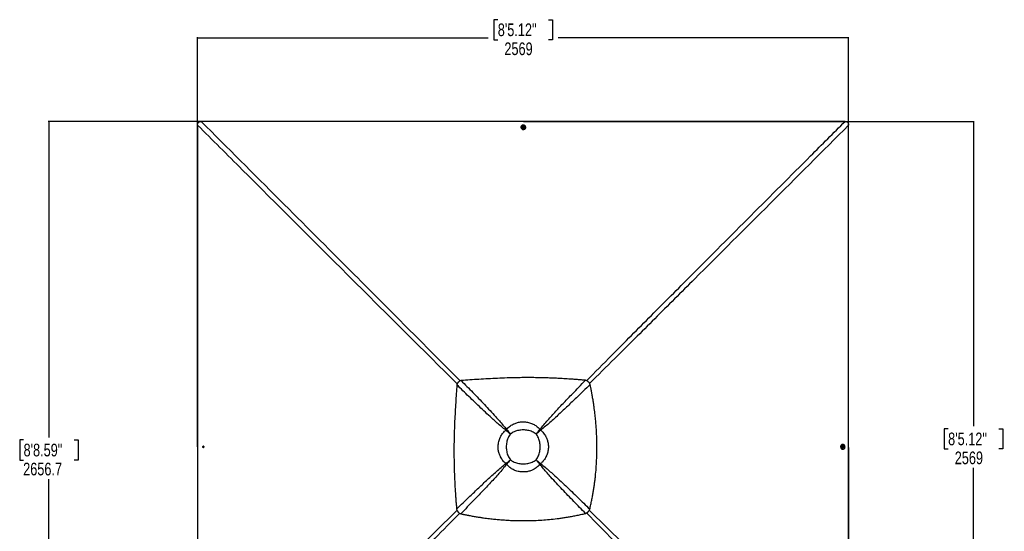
# Model space of a CAD drawing. Header units: millimetres. Extents: x 1508 to 17407, y 390 to 16320.
# Tile 66 of 66: x 2338 to 10107, y 12284 to 16320. Entities that reach past the tile are written whole.
import ezdxf

# ---------------------------------------------------------------- set-up
doc = ezdxf.new("R2010")
doc.units = ezdxf.units.MM
doc.header["$LTSCALE"] = 2
doc.layers.add('COMPONENT_GEOMETRY', color=7, linetype='Continuous')
doc.styles.add('SLDTEXTSTYLE0', font='TXT', dxfattribs={"width": 0.75})
doc.dimstyles.new('SLDDIMSTYLE0', dxfattribs={"dimtxt": 100, "dimasz": 6.604, "dimexe": 0, "dimexo": 0.0625, "dimgap": 25, "dimtad": 0, "dimtih": 1, "dimtoh": 1, "dimdec": 1, "dimrnd": 1e-09, "dimzin": 12, "dimdsep": 46, "dimtxsty": 'SLDTEXTSTYLE0', "dimsah": 1, "dimcen": 0.09, "dimadec": 0, "dimazin": 3, "dimtfac": 1, "dimtdec": 1, "dimtofl": 0, "dimtmove": 0, "dimatfit": 3, "dimfxl": 1, "dimfrac": 2, "dimtolj": 1, "dimtzin": 12, "dimarcsym": 0})
doc.dimstyles.new('SLDDIMSTYLE1', dxfattribs={"dimtxt": 100, "dimasz": 6.604, "dimexe": 0, "dimexo": 0.0625, "dimgap": 25, "dimtad": 0, "dimtih": 1, "dimtoh": 1, "dimdec": 0, "dimrnd": 1e-09, "dimzin": 12, "dimdsep": 46, "dimtxsty": 'SLDTEXTSTYLE0', "dimsah": 1, "dimcen": 0.09, "dimadec": 0, "dimazin": 3, "dimtfac": 1, "dimtdec": 0, "dimtofl": 0, "dimtmove": 0, "dimatfit": 3, "dimfxl": 1, "dimfrac": 2, "dimtolj": 1, "dimtzin": 12, "dimarcsym": 0})

# ---------------------------------------------------------------- blocks, each defined once
blk = doc.blocks.new('_D')
at = {"layer": 'COMPONENT_GEOMETRY', "color": 7}
for p, q in [((6308, 15517.2), (2562.5, 15517.2)), ((2568.9, 15517.2), (2568.9, 13024.9)), ((2368.8, 13004.6), (2338.4, 13004.6)), ((2338.4, 13004.6), (2338.4, 12845.8)), ((2769, 13004.6), (2799.4, 13004.6)), ((2799.4, 13004.6), (2799.4, 12845.8)), ((2338.4, 12845.8), (2368.8, 12845.8)), ((2799.4, 12845.8), (2769, 12845.8)), ((2568.9, 10203.9), (2568.9, 12696.2)), ((3176.2, 10203.9), (2562.5, 10203.9))]:
    blk.add_line(p, q, dxfattribs=at)
for points in [[(2568.9, 15517.2), (2567.9, 15510.6), (2569.9, 15510.6)], [(2568.9, 10203.9), (2569.9, 10210.5), (2567.9, 10210.5)]]:
    blk.add_solid(points, dxfattribs=at)
at = {"layer": 'COMPONENT_GEOMETRY', "color": 7, "char_height": 100, "attachment_point": 1, "style": 'SLDTEXTSTYLE0'}
for s, insert in [('8\'8.59"', (2368.8, 12974.8)), ('2656.7', (2365.7, 12825.1))]:
    blk.add_mtext(s, dxfattribs=dict(at, insert=insert))
blk = doc.blocks.new('_D_1')
at = {"layer": 'COMPONENT_GEOMETRY', "color": 7}
for p, q in [((8879.1, 12946.1), (8879.1, 8407.7)), ((3365.8, 10201.4), (3365.8, 8407.7)), ((5922.4, 8558.1), (5891.9, 8558.1)), ((5891.9, 8558.1), (5891.9, 8399.3)), ((6322.5, 8558.1), (6353, 8558.1)), ((6353, 8558.1), (6353, 8399.3)), ((3365.8, 8414), (5845.6, 8414)), ((5891.9, 8399.3), (5922.4, 8399.3)), ((6353, 8399.3), (6322.5, 8399.3)), ((8879.1, 8414), (6399.2, 8414))]:
    blk.add_line(p, q, dxfattribs=at)
for points in [[(3365.8, 8414), (3372.4, 8413), (3372.4, 8415)], [(8879.1, 8414), (8872.5, 8415), (8872.5, 8413)]]:
    blk.add_solid(points, dxfattribs=at)
at = {"layer": 'COMPONENT_GEOMETRY', "color": 7, "char_height": 100, "attachment_point": 1, "style": 'SLDTEXTSTYLE0'}
for s, insert in [('9\'0.53"', (5922.4, 8528.2)), ('2757', (5974.7, 8378.6))]:
    blk.add_mtext(s, dxfattribs=dict(at, insert=insert))
blk = doc.blocks.new('_D_2')
at = {"layer": 'COMPONENT_GEOMETRY', "color": 7}
for p, q in [((6313.1, 15517.2), (9870.4, 15517.2)), ((9864, 15517.2), (9864, 13113)), ((9663.9, 13092.7), (9633.5, 13092.7)), ((9633.5, 13092.7), (9633.5, 12933.9)), ((10064.1, 13092.7), (10094.6, 13092.7)), ((10094.6, 13092.7), (10094.6, 12933.9)), ((9633.5, 12933.9), (9663.9, 12933.9)), ((10094.6, 12933.9), (10064.1, 12933.9)), ((9864, 10380.1), (9864, 12784.3)), ((6313.1, 10380.1), (9870.4, 10380.1))]:
    blk.add_line(p, q, dxfattribs=at)
for points in [[(9864, 15517.2), (9863, 15510.6), (9865, 15510.6)], [(9864, 10380.1), (9865, 10386.7), (9863, 10386.7)]]:
    blk.add_solid(points, dxfattribs=at)
at = {"layer": 'COMPONENT_GEOMETRY', "color": 7, "char_height": 100, "attachment_point": 1, "style": 'SLDTEXTSTYLE0'}
for s, insert in [('8\'5.12"', (9663.9, 13062.8)), ('2569', (9716.2, 12913.2))]:
    blk.add_mtext(s, dxfattribs=dict(at, insert=insert))
blk = doc.blocks.new('_D_3')
at = {"layer": 'COMPONENT_GEOMETRY', "color": 7}
for p, q in [((6110.5, 16320.1), (6080, 16320.1)), ((6080, 16320.1), (6080, 16161.4)), ((6510.6, 16320.1), (6541.1, 16320.1)), ((6541.1, 16320.1), (6541.1, 16161.4)), ((3742, 12951.2), (3742, 16182.5)), ((3742, 16176.1), (6033.7, 16176.1)), ((6080, 16161.4), (6110.5, 16161.4)), ((6541.1, 16161.4), (6510.6, 16161.4)), ((8879.1, 16176.1), (6587.3, 16176.1)), ((8879.1, 12951.2), (8879.1, 16182.5))]:
    blk.add_line(p, q, dxfattribs=at)
for points in [[(3742, 16176.1), (3748.6, 16175.1), (3748.6, 16177.1)], [(8879.1, 16176.1), (8872.5, 16177.1), (8872.5, 16175.1)]]:
    blk.add_solid(points, dxfattribs=at)
at = {"layer": 'COMPONENT_GEOMETRY', "color": 7, "char_height": 100, "attachment_point": 1, "style": 'SLDTEXTSTYLE0'}
for s, insert in [('8\'5.12"', (6110.5, 16290.3)), ('2569', (6162.8, 16140.7))]:
    blk.add_mtext(s, dxfattribs=dict(at, insert=insert))

msp = doc.modelspace()

# ---------------------------------------------------------------- linework, layer by layer
at = {"color": 7, "linetype": 'Continuous', "lineweight": 25}
for p, q in [((6293.48, 15472), (6293.49, 15470.33)), ((6302.78, 15472.39), (6302.78, 15472.03)), ((6308.82, 15474.92), (6310.8, 15477.43)), ((6310.3, 15472.17), (6308.82, 15474.92)), ((6309.3, 15474.04), (6309.81, 15474.69)), ((6309.81, 15474.69), (6310.8, 15475.94)), ((6313.76, 15471.92), (6310.3, 15472.17)), ((6310.8, 15477.43), (6314.25, 15477.18)), ((6310.8, 15475.94), (6310.8, 15477.43)), ((6310.8, 15475.94), (6312.53, 15475.81)), ((6312.53, 15475.81), (6314.25, 15475.69)), ((6315.73, 15474.43), (6313.76, 15471.92)), ((6314.25, 15477.18), (6315.73, 15474.43)), ((6314.25, 15475.69), (6314.25, 15477.18)), ((6314.25, 15475.69), (6314.99, 15474.31)), ((6314.99, 15474.31), (6315.25, 15473.83)), ((6321.78, 15472.07), (6321.78, 15472.44)), ((6331.09, 15470.42), (6331.08, 15472.1)), ((5799.64, 13461.47), (5799.53, 13461.36)), ((6174.92, 13081.43), (6173.78, 13082.35)), ((6179.9, 13086.42), (6178.99, 13087.56)), ((6182.88, 13075.06), (6182.88, 13075.06)), ((6186.28, 13078.46), (6186.28, 13078.46)), ((6443.32, 13086.44), (6444.23, 13087.57)), ((6448.31, 13081.45), (6449.44, 13082.36)), ((6210.32, 13051.02), (6210.32, 13051.02)), ((6412.89, 13051.02), (6412.89, 13051.02)), ((3785.27, 12948.93), (3785.51, 12952.38)), ((3786.76, 12948.94), (3785.27, 12948.93)), ((3787.77, 12946.96), (3785.27, 12948.93)), ((3785.51, 12952.38), (3788.26, 12953.86)), ((3787.01, 12952.39), (3785.51, 12952.38)), ((3786.76, 12948.94), (3786.89, 12950.66)), ((3788.01, 12947.95), (3786.76, 12948.94)), ((3786.89, 12950.66), (3787.01, 12952.39)), ((3787.01, 12952.39), (3788.38, 12953.13)), ((3790.51, 12948.44), (3787.77, 12946.96)), ((3788.66, 12947.44), (3788.01, 12947.95)), ((3788.26, 12953.86), (3790.76, 12951.89)), ((3788.38, 12953.13), (3788.87, 12953.39)), ((3790.76, 12951.89), (3790.51, 12948.44)), ((8832.2, 12931.62), (8833.87, 12931.61)), ((8833.97, 12969.21), (8832.29, 12969.22)), ((8833.79, 12948.92), (8834.04, 12952.38)), ((8836.3, 12946.95), (8833.79, 12948.92)), ((8833.9, 12940.91), (8834.26, 12940.91)), ((8834.31, 12959.91), (8833.94, 12959.91)), ((8834.04, 12952.38), (8836.79, 12953.86)), ((8836.18, 12947.7), (8835.69, 12947.43)), ((8835.91, 12953.38), (8836.55, 12952.88)), ((8837.56, 12948.44), (8836.18, 12947.7)), ((8839.05, 12948.44), (8836.3, 12946.95)), ((8836.55, 12952.88), (8837.81, 12951.89)), ((8836.79, 12953.86), (8839.3, 12951.89)), ((8837.68, 12950.17), (8837.56, 12948.44)), ((8837.56, 12948.44), (8839.05, 12948.44)), ((8837.81, 12951.89), (8837.68, 12950.17)), ((8837.81, 12951.89), (8839.3, 12951.89)), ((8839.3, 12951.89), (8839.05, 12948.44)), ((6210.32, 12848.45), (6210.32, 12848.45)), ((6412.89, 12848.45), (6412.89, 12848.45)), ((6436.93, 12821.01), (6436.93, 12821.01)), ((6440.33, 12824.41), (6440.33, 12824.41)), ((6174.93, 12818.04), (6173.79, 12817.13)), ((6179.91, 12813.06), (6179, 12811.92)), ((6443.3, 12813.05), (6444.22, 12811.91)), ((6448.29, 12818.03), (6449.43, 12817.12)), ((6823.34, 12437.77), (6823.23, 12437.66))]:
    msp.add_line(p, q, dxfattribs=at)
at = {"color": 8, "linetype": 'Continuous', "lineweight": 25}
for p, q in [((6182.88, 13075.06), (6175.16, 13081.68)), ((6179.63, 13086.15), (6186.28, 13078.46)), ((6436.94, 13078.47), (6443.59, 13086.16)), ((6448.03, 13081.73), (6440.34, 13075.07)), ((6175.21, 12817.76), (6182.89, 12824.42)), ((6186.29, 12821.02), (6179.63, 12813.34)), ((6443.57, 12813.31), (6436.93, 12821.01)), ((6440.33, 12824.41), (6448.02, 12817.76))]:
    msp.add_line(p, q, dxfattribs=at)
at = {"color": 7, "linetype": 'Continuous', "lineweight": 25, "flags": 128}
for points in [[(3741.88, 15488.58), (3741.92, 14859.22), (3741.95, 14229.86), (3741.96, 13589.26), (3741.97, 12948.67)], [(6310.54, 15517.23), (5669.94, 15517.24), (5029.34, 15517.25), (4399.99, 15517.28), (3770.64, 15517.32)], [(6293.49, 15470.33), (6293.5, 15469.68), (6294.02, 15466.47), (6295.23, 15463.42), (6297.1, 15460.63), (6299.56, 15458.21), (6302.5, 15456.27), (6305.82, 15454.86), (6309.39, 15454.06), (6313.07, 15453.87), (6316.72, 15454.33), (6320.2, 15455.4), (6323.37, 15457.04), (6326.12, 15459.2), (6328.34, 15461.79), (6329.94, 15464.71), (6330.86, 15467.84), (6331.09, 15470.42)], [(6330.55, 15475.95), (6329.34, 15479.01), (6327.47, 15481.8), (6325.01, 15484.21), (6322.07, 15486.16), (6318.75, 15487.56), (6315.18, 15488.37), (6311.5, 15488.55), (6307.85, 15488.1), (6304.37, 15487.03), (6301.2, 15485.38), (6298.45, 15483.22), (6296.23, 15480.64), (6294.63, 15477.72), (6293.71, 15474.58), (6293.5, 15471.35), (6294.01, 15468.14), (6295.23, 15465.09), (6297.1, 15462.3), (6299.56, 15459.88), (6302.5, 15457.94), (6305.82, 15456.53), (6309.39, 15455.73), (6313.07, 15455.55), (6316.72, 15456), (6320.2, 15457.07), (6323.37, 15458.72), (6326.12, 15460.87), (6328.34, 15463.46), (6329.94, 15466.38), (6330.86, 15469.52), (6331.07, 15472.75), (6330.55, 15475.95)], [(6308.63, 15480.11), (6308.03, 15479.87), (6305.9, 15478.59), (6304.23, 15476.84), (6303.17, 15474.77), (6302.78, 15472.52), (6303.1, 15470.27), (6304.1, 15468.17), (6305.7, 15466.39), (6307.79, 15465.05), (6310.22, 15464.26), (6312.8, 15464.08), (6315.34, 15464.51), (6317.65, 15465.53), (6319.57, 15467.06), (6320.94, 15468.99), (6321.67, 15471.17), (6321.71, 15473.44), (6321.05, 15475.64), (6319.73, 15477.59), (6317.87, 15479.17), (6315.9, 15480.13)], [(6302.78, 15472.03), (6303.1, 15469.9), (6304.1, 15467.81), (6305.7, 15466.02), (6307.8, 15464.69), (6310.22, 15463.9), (6312.8, 15463.71), (6315.34, 15464.15), (6317.65, 15465.17), (6319.57, 15466.7), (6320.94, 15468.62), (6321.68, 15470.8), (6321.78, 15472.07)], [(6312.67, 15478.83), (6310.83, 15478.65), (6309.21, 15477.86), (6308.05, 15476.58), (6307.54, 15475.02), (6307.75, 15473.4), (6308.65, 15471.97), (6310.1, 15470.96), (6311.89, 15470.52), (6313.73, 15470.7), (6315.35, 15471.49), (6316.5, 15472.77), (6317.01, 15474.34), (6316.8, 15475.95), (6315.9, 15477.38), (6314.45, 15478.39), (6312.67, 15478.83)], [(8850.43, 15517.32), (8221.08, 15517.28), (7591.73, 15517.25), (6951.13, 15517.24), (6310.54, 15517.23)], [(6315.21, 15473.77), (6315.14, 15473.99), (6314.99, 15474.31)], [(8879.1, 12948.67), (8879.11, 13589.26), (8879.12, 14229.86), (8879.15, 14859.21), (8879.19, 15488.56)], [(3741.97, 12948.67), (3741.96, 12308.07), (3741.95, 11667.47), (3741.92, 11038.11), (3741.88, 10464.75)], [(3783.86, 12950.8), (3784.05, 12948.96), (3784.84, 12947.34), (3786.11, 12946.19), (3787.67, 12945.68), (3789.29, 12945.89), (3790.71, 12946.79), (3791.72, 12948.24), (3792.17, 12950.02), (3791.98, 12951.86), (3791.19, 12953.48), (3789.92, 12954.64), (3788.35, 12955.15), (3786.74, 12954.93), (3785.32, 12954.03), (3784.31, 12952.58), (3783.86, 12950.8)], [(3788.92, 12953.34), (3788.7, 12953.27), (3788.38, 12953.13)], [(8832.29, 12969.22), (8831.55, 12969.2), (8828.34, 12968.68), (8825.29, 12967.46), (8822.5, 12965.59), (8820.08, 12963.13), (8818.14, 12960.18), (8816.73, 12956.86), (8815.92, 12953.29), (8815.74, 12949.61), (8816.2, 12945.96), (8817.27, 12942.48), (8818.91, 12939.31), (8821.07, 12936.56), (8823.66, 12934.35), (8826.58, 12932.76), (8829.71, 12931.84), (8832.2, 12931.62)], [(8837.82, 12932.15), (8840.88, 12933.37), (8843.67, 12935.25), (8846.08, 12937.7), (8848.03, 12940.65), (8849.43, 12943.97), (8850.24, 12947.54), (8850.42, 12951.22), (8849.97, 12954.87), (8848.9, 12958.35), (8847.25, 12961.52), (8845.09, 12964.27), (8842.51, 12966.48), (8839.59, 12968.08), (8836.45, 12968.99), (8833.22, 12969.2), (8830.01, 12968.68), (8826.96, 12967.46), (8824.17, 12965.58), (8821.75, 12963.12), (8819.81, 12960.18), (8818.4, 12956.85), (8817.6, 12953.29), (8817.42, 12949.61), (8817.87, 12945.96), (8818.94, 12942.48), (8820.59, 12939.31), (8822.74, 12936.56), (8825.33, 12934.35), (8828.25, 12932.75), (8831.38, 12931.83), (8834.62, 12931.63), (8837.82, 12932.15)], [(8833.94, 12959.91), (8831.77, 12959.59), (8829.68, 12958.59), (8827.89, 12956.98), (8826.56, 12954.89), (8825.77, 12952.46), (8825.58, 12949.89), (8826.02, 12947.35), (8827.04, 12945.03), (8828.57, 12943.12), (8830.49, 12941.75), (8832.67, 12941.02), (8833.9, 12940.91)], [(8842, 12954.03), (8841.74, 12954.68), (8840.46, 12956.81), (8838.71, 12958.47), (8836.64, 12959.53), (8834.39, 12959.91), (8832.14, 12959.59), (8830.04, 12958.59), (8828.26, 12956.98), (8826.92, 12954.89), (8826.13, 12952.46), (8825.95, 12949.88), (8826.38, 12947.34), (8827.4, 12945.03), (8828.93, 12943.12), (8830.85, 12941.75), (8833.04, 12941.02), (8835.31, 12940.99), (8837.5, 12941.65), (8839.46, 12942.97), (8841.04, 12944.84), (8841.98, 12946.76)], [(8840.7, 12950.02), (8840.52, 12951.86), (8839.73, 12953.48), (8838.45, 12954.63), (8836.88, 12955.14), (8835.27, 12954.93), (8833.84, 12954.03), (8832.83, 12952.57), (8832.39, 12950.79), (8832.57, 12948.95), (8833.36, 12947.33), (8834.64, 12946.18), (8836.2, 12945.67), (8837.82, 12945.89), (8839.25, 12946.79), (8840.26, 12948.24), (8840.7, 12950.02)], [(8835.63, 12947.48), (8835.86, 12947.56), (8836.18, 12947.7)], [(8879.19, 10408.77), (8879.15, 11038.12), (8879.12, 11667.47), (8879.11, 12308.07), (8879.1, 12948.67)]]:
    msp.add_lwpolyline(points, dxfattribs=at)
at = {"color": 7, "linetype": 'Continuous', "lineweight": 25}
for centre, radius, start, end in [((6312.29, 15470.13), 10.63, 85.89078, 110.138614), ((6311.77, 15473.13), 2.5, 141.532823, 162.582935), ((6312.25, 15472.66), 3.16, 84.918237, 140.225388), ((6312.38, 15472.8), 3.02, 30.104404, 87.289948), ((6312.29, 15470.13), 10.63, 70.14474, 85.89078), ((6355.86, 12905.61), 253.75, 134.189925, 135.854375), ((6349.08, 12912.39), 242.71, 134.189925, 135.854375), ((6301.59, 12959.75), 165.49, 134.167458, 135.831732), ((6301.63, 12959.8), 165.49, 134.189925, 135.854375), ((6321.68, 12959.81), 165.42, 44.166692, 45.833308), ((6274.27, 12912.4), 242.62, 44.166692, 45.833308), ((6267.5, 12905.63), 253.65, 44.166692, 45.833308), ((3792.58, 12950.42), 10.63, 175.896882, 200.898483), ((3792.58, 12950.42), 10.63, 159.383271, 175.896882), ((3790.04, 12950.38), 3.17, 174.915321, 230.168942), ((3789.9, 12950.52), 3.02, 120.159324, 177.30967), ((3789.57, 12949.9), 2.5, 231.490505, 252.408142), ((8835, 12950.92), 2.5, 51.58858, 72.384701), ((8834.66, 12950.31), 3.02, 300.162125, 357.277605), ((8834.53, 12950.45), 3.16, 354.903399, 50.265117), ((8832, 12950.42), 10.63, 339.861386, 355.891314), ((8832, 12950.42), 10.63, 355.891314, 19.85526), ((6301.64, 12939.77), 165.55, 224.168895, 225.831105), ((6321.62, 12939.72), 165.49, 314.168268, 315.832542), ((6321.67, 12939.76), 165.49, 314.145625, 315.810075), ((6355.87, 12994), 253.85, 224.168895, 225.831105), ((6349.09, 12987.22), 242.81, 224.168895, 225.831105), ((6274.26, 12987.21), 242.71, 314.145625, 315.810075), ((6267.48, 12993.99), 253.75, 314.145625, 315.810075)]:
    msp.add_arc(centre, radius, start, end, dxfattribs=at)
for points, knots in [([(3741.88, 15488.58), (3741.95, 15490.54), (3742.07, 15494.44), (3743.19, 15499.6), (3744.9, 15503.91), (3746.97, 15507.4), (3749.66, 15510.44), (3753.73, 15513.64), (3759, 15515.91), (3765.06, 15517.14), (3768.78, 15517.26), (3770.64, 15517.32)], [0, 0, 0, 0, 0.12642219, 0.25257182, 0.33946596, 0.42625811, 0.51366099, 0.6010777, 0.75967339, 0.8797284, 1, 1, 1, 1]), ([(8850.43, 15517.32), (8852.37, 15517.26), (8856.27, 15517.13), (8861.42, 15516.01), (8865.77, 15514.31), (8869.23, 15512.24), (8872.3, 15509.56), (8875.49, 15505.47), (8877.77, 15500.21), (8879.01, 15494.15), (8879.13, 15490.44), (8879.19, 15488.56)], [0, 0, 0, 0, 0.125074, 0.2528462, 0.338625, 0.426559, 0.5124713, 0.6014208, 0.7600165, 0.8786617, 1, 1, 1, 1]), ([(5799.53, 13461.36), (5798.52, 13460.28), (5796.51, 13458.13), (5793.97, 13454.53), (5791.53, 13450.27), (5789.3, 13445.18), (5788.22, 13441.24), (5787.67, 13439.22)], [0, 0, 0, 0, 0.1744124, 0.3467131, 0.5184953, 0.7532276, 1, 1, 1, 1]), ([(5821.79, 13473.34), (5820.44, 13472.98), (5817.77, 13472.28), (5813.95, 13470.88), (5809.55, 13468.87), (5804.58, 13465.94), (5801.3, 13462.97), (5799.64, 13461.47)], [0, 0, 0, 0, 0.1652591, 0.3248597, 0.4794964, 0.7365719, 1, 1, 1, 1]), ([(6802.78, 13475.08), (6792.07, 13476.02), (6771.36, 13477.84), (6741.17, 13480.29), (6712.56, 13482.47), (6685.12, 13484.41), (6658.54, 13486.17), (6632.69, 13487.74), (6600.71, 13489.53), (6562.82, 13491.4), (6519.17, 13493.16), (6472.03, 13494.65), (6421.32, 13495.74), (6367.06, 13496.28), (6313.88, 13496.22), (6252.92, 13495.48), (6184.35, 13493.76), (6108.42, 13490.78), (6034.16, 13486.99), (5961.64, 13482.63), (5891.04, 13477.97), (5844.64, 13474.87), (5821.79, 13473.34)], [0, 0, 0, 0, 0.03284799, 0.06348373, 0.09252046, 0.12049064, 0.147532, 0.17388277, 0.19957404, 0.24537683, 0.28974826, 0.33297735, 0.38943765, 0.44462688, 0.49870337, 0.55182116, 0.63081412, 0.70813342, 0.7838893, 0.85787725, 0.93004748, 1, 1, 1, 1]), ([(5821.79, 13473.34), (5852.43, 13441.95), (5913.7, 13379.18), (5989.61, 13300.16), (6049.68, 13236.41), (6089.2, 13193.4), (6123.22, 13155.28), (6151.83, 13122.08), (6169.94, 13099.07), (6178.99, 13087.56)], [0, 0, 0, 0, 0.2498244, 0.4996596, 0.6246518, 0.7496414, 0.8331026, 0.9165658, 1, 1, 1, 1]), ([(6444.23, 13087.57), (6454.02, 13099.99), (6473.6, 13124.82), (6504.65, 13160.6), (6536.24, 13195.96), (6579.14, 13242.58), (6633.54, 13300.27), (6711.67, 13381.66), (6768.32, 13439.75), (6802.78, 13475.08)], [0, 0, 0, 0, 0.0897639, 0.1795426, 0.2695103, 0.35948, 0.5397535, 0.7200459, 1, 1, 1, 1]), ([(6839.04, 13442.95), (6803.01, 13407.81), (6744.28, 13350.53), (6662.3, 13271.82), (6604.7, 13217.51), (6558.13, 13174.65), (6522.71, 13142.99), (6486.84, 13111.86), (6461.91, 13092.19), (6449.44, 13082.36)], [0, 0, 0, 0, 0.2839175, 0.4627989, 0.6416931, 0.7312098, 0.8207246, 0.9103698, 1, 1, 1, 1]), ([(6839.04, 13442.95), (6838.25, 13444.92), (6836.69, 13448.8), (6833.45, 13454.31), (6829.54, 13459.41), (6825.42, 13463.47), (6821.48, 13466.56), (6817.89, 13468.91), (6811.84, 13472.23), (6806.61, 13473.87), (6802.78, 13475.08)], [0, 0, 0, 0, 0.1264787, 0.2490105, 0.3787287, 0.507737, 0.5912047, 0.6758374, 0.7620547, 1, 1, 1, 1]), ([(6836.68, 12458.48), (6839.51, 12470.62), (6845.02, 12494.24), (6852.32, 12529.09), (6858.78, 12562.6), (6864.49, 12595.14), (6869.56, 12626.93), (6874.04, 12658.15), (6877.98, 12688.91), (6882.66, 12730.21), (6887.36, 12782.04), (6891.17, 12844.55), (6892.93, 12899.37), (6893.34, 12946.78), (6892.95, 12986.95), (6891.83, 13027.61), (6889.92, 13068.93), (6887.19, 13111.19), (6884.16, 13147.55), (6881.19, 13177.89), (6878.56, 13202.09), (6875.59, 13227.04), (6872.23, 13252.96), (6869, 13275.8), (6866.05, 13295.46), (6863.5, 13311.76), (6860.7, 13328.89), (6858.32, 13342.82), (6856.45, 13353.47), (6855.18, 13360.57), (6853.82, 13368.08), (6852.35, 13376.05), (6850.93, 13383.63), (6849.49, 13391.19), (6847.96, 13399.09), (6846.12, 13408.44), (6844.15, 13418.3), (6842.23, 13427.69), (6840.55, 13435.78), (6839.51, 13440.71), (6839.04, 13442.95)], [0, 0, 0, 0, 0.0376744, 0.0733454, 0.1076573, 0.1408366, 0.173241, 0.2049401, 0.2361659, 0.266948, 0.3305396, 0.3934096, 0.4561274, 0.4962194, 0.5366209, 0.577492, 0.6190796, 0.6616072, 0.7054231, 0.7292998, 0.7537277, 0.7789877, 0.8052209, 0.8327103, 0.8486975, 0.865302, 0.8825876, 0.9011495, 0.9080222, 0.915265, 0.9229518, 0.9310783, 0.93979, 0.9462363, 0.9543523, 0.9641226, 0.9750181, 0.9847567, 0.9930794, 1, 1, 1, 1]), ([(5787.67, 13439.22), (5786.14, 13416.38), (5783.04, 13369.97), (5778.39, 13299.38), (5774.03, 13226.86), (5770.24, 13152.6), (5767.27, 13076.67), (5765.54, 13007.78), (5764.8, 12946.17), (5764.75, 12891.99), (5765.33, 12836.68), (5766.59, 12779.98), (5768.39, 12726.98), (5770.58, 12677.62), (5773.03, 12631.78), (5775.57, 12590.9), (5778.06, 12555.08), (5780.36, 12524.43), (5782.97, 12492), (5784.92, 12469.75), (5785.93, 12458.21)], [0, 0, 0, 0, 0.0699474, 0.1421134, 0.216098, 0.2918514, 0.3691691, 0.4481615, 0.502253, 0.5573434, 0.6135897, 0.6711755, 0.730548, 0.7755281, 0.8220901, 0.8707305, 0.900633, 0.9317723, 0.9646054, 1, 1, 1, 1]), ([(6173.78, 13082.35), (6162.31, 13091.35), (6139.38, 13109.36), (6106.29, 13137.81), (6068.23, 13171.7), (6025.24, 13211.14), (5961.35, 13271.21), (5882.13, 13347.19), (5819.16, 13408.54), (5787.67, 13439.22)], [0, 0, 0, 0, 0.0830759, 0.1661805, 0.249283, 0.3742529, 0.4992254, 0.7496044, 1, 1, 1, 1]), ([(6178.99, 13087.56), (6182.77, 13091.55), (6190.37, 13099.55), (6203.12, 13110.37), (6216.91, 13120.19), (6229.47, 13127.44), (6241.7, 13133.33), (6253.44, 13138.05), (6267.26, 13142.32), (6281.56, 13145.46), (6296.42, 13147.41), (6311.99, 13148.1), (6328.19, 13147.33), (6344.83, 13144.94), (6361.42, 13140.87), (6374.12, 13136.39), (6385.92, 13131.32), (6396.86, 13125.81), (6410.11, 13117.64), (6422.75, 13108.23), (6434.22, 13098.19), (6441.05, 13090.95), (6444.23, 13087.57)], [0, 0, 0, 0, 0.0549575, 0.110318, 0.1670243, 0.224231, 0.2551609, 0.3027292, 0.3506222, 0.3995513, 0.4488435, 0.5000386, 0.5550115, 0.6105017, 0.6676482, 0.7253698, 0.7448852, 0.7960994, 0.8476997, 0.90047, 0.9536225, 1, 1, 1, 1]), ([(6173.79, 12817.13), (6169.81, 12820.92), (6161.8, 12828.51), (6150.99, 12841.27), (6141.16, 12855.06), (6133.92, 12867.61), (6128.04, 12879.83), (6123.32, 12891.57), (6119.05, 12905.39), (6115.91, 12919.7), (6113.96, 12934.55), (6113.27, 12950.12), (6114.04, 12966.32), (6116.43, 12982.96), (6120.5, 12999.55), (6124.98, 13012.25), (6130.05, 13024.05), (6135.56, 13034.99), (6143.73, 13048.24), (6153.14, 13060.88), (6163.17, 13072.35), (6170.41, 13079.17), (6173.78, 13082.35)], [0, 0, 0, 0, 0.0549654, 0.1103337, 0.1670482, 0.224263, 0.2551231, 0.3027014, 0.3506043, 0.3995436, 0.4488461, 0.5000386, 0.5550193, 0.6105173, 0.6676717, 0.7254012, 0.744923, 0.7961467, 0.8477565, 0.9005364, 0.9536985, 1, 1, 1, 1]), ([(6210.32, 13051.02), (6206.1, 13054.59), (6197.72, 13061.69), (6185.42, 13072.24), (6177.65, 13078.99), (6173.78, 13082.35)], [0, 0, 0, 0, 0.3362932, 0.6695402, 1, 1, 1, 1]), ([(6210.32, 13051.02), (6206.23, 13054.48), (6198.11, 13061.38), (6186.2, 13071.62), (6178.67, 13078.17), (6174.92, 13081.43)], [0, 0, 0, 0, 0.3362943, 0.6695413, 1, 1, 1, 1]), ([(6178.99, 13087.56), (6182.35, 13083.69), (6189.1, 13075.91), (6199.65, 13063.62), (6206.75, 13055.23), (6210.32, 13051.02)], [0, 0, 0, 0, 0.3304655, 0.6637123, 1, 1, 1, 1]), ([(6179.9, 13086.42), (6183.16, 13082.67), (6189.71, 13075.14), (6199.96, 13063.23), (6206.85, 13055.1), (6210.32, 13051.02)], [0, 0, 0, 0, 0.33046431, 0.66371126, 1, 1, 1, 1]), ([(6412.89, 13051.02), (6408.03, 13054.52), (6398.29, 13061.55), (6382.18, 13069.67), (6365.28, 13076.05), (6347.72, 13080.49), (6329.75, 13083.13), (6311.61, 13084.01), (6293.47, 13083.14), (6275.5, 13080.49), (6257.93, 13076.06), (6241.03, 13069.68), (6224.92, 13061.55), (6215.18, 13054.53), (6210.32, 13051.02)], [0, 0, 0, 0, 0.0828376, 0.1660188, 0.2489376, 0.3325193, 0.4163379, 0.4999634, 0.5835923, 0.6674145, 0.7509995, 0.8339392, 0.9171415, 1, 1, 1, 1]), ([(6412.89, 13051.02), (6416.46, 13055.23), (6423.56, 13063.63), (6434.12, 13075.93), (6440.87, 13083.7), (6444.23, 13087.57)], [0, 0, 0, 0, 0.33628928, 0.66953603, 1, 1, 1, 1]), ([(6412.89, 13051.02), (6416.35, 13055.1), (6423.25, 13063.23), (6433.5, 13075.15), (6440.05, 13082.68), (6443.32, 13086.44)], [0, 0, 0, 0, 0.3362903, 0.6695372, 1, 1, 1, 1]), ([(6449.44, 13082.36), (6445.57, 13079), (6437.8, 13072.25), (6425.49, 13061.69), (6417.1, 13054.59), (6412.89, 13051.02)], [0, 0, 0, 0, 0.3304639, 0.6637107, 1, 1, 1, 1]), ([(6448.31, 13081.45), (6444.55, 13078.18), (6437.02, 13071.63), (6425.1, 13061.38), (6416.97, 13054.48), (6412.89, 13051.02)], [0, 0, 0, 0, 0.3304628, 0.6637096, 1, 1, 1, 1]), ([(6449.44, 13082.36), (6453.43, 13078.57), (6461.43, 13070.98), (6472.25, 13058.22), (6482.07, 13044.43), (6489.32, 13031.87), (6495.21, 13019.65), (6499.92, 13007.91), (6504.19, 12994.1), (6507.33, 12979.79), (6509.28, 12964.94), (6509.97, 12949.36), (6509.2, 12933.17), (6506.81, 12916.53), (6502.74, 12899.94), (6498.26, 12887.24), (6493.18, 12875.44), (6487.68, 12864.5), (6479.51, 12851.25), (6470.1, 12838.6), (6460.05, 12827.13), (6452.81, 12820.3), (6449.43, 12817.12)], [0, 0, 0, 0, 0.0549576, 0.1103181, 0.1670249, 0.2242321, 0.2551085, 0.3026777, 0.3505716, 0.3995016, 0.4487947, 0.4999722, 0.5549451, 0.6104354, 0.6675819, 0.7253037, 0.7448328, 0.7960513, 0.8476559, 0.9004307, 0.9535877, 1, 1, 1, 1]), ([(6210.32, 13051.02), (6206.81, 13046.16), (6199.79, 13036.42), (6191.66, 13020.31), (6185.28, 13003.42), (6180.84, 12985.85), (6178.19, 12967.88), (6177.32, 12949.74), (6178.19, 12931.6), (6180.84, 12913.63), (6185.27, 12896.06), (6191.65, 12879.16), (6199.78, 12863.04), (6206.81, 12853.31), (6210.32, 12848.45)], [0, 0, 0, 0, 0.0828307, 0.1660046, 0.2489163, 0.332505, 0.4163309, 0.4999634, 0.5835994, 0.6674288, 0.7510208, 0.8339534, 0.9171485, 1, 1, 1, 1]), ([(6412.89, 12848.45), (6416.39, 12853.31), (6423.42, 12863.05), (6431.55, 12879.16), (6437.93, 12896.06), (6442.36, 12913.63), (6445.01, 12931.6), (6445.88, 12949.74), (6445, 12967.88), (6442.36, 12985.85), (6437.92, 13003.41), (6431.54, 13020.31), (6423.42, 13036.42), (6416.39, 13046.16), (6412.89, 13051.02)], [0, 0, 0, 0, 0.0828585, 0.1660608, 0.2490005, 0.3325855, 0.4164077, 0.5000366, 0.5836621, 0.6674807, 0.7510624, 0.8339812, 0.9171624, 1, 1, 1, 1]), ([(6173.79, 12817.13), (6177.66, 12820.49), (6185.43, 12827.23), (6197.72, 12837.78), (6206.1, 12844.88), (6210.32, 12848.45)], [0, 0, 0, 0, 0.33046128, 0.6637083, 1, 1, 1, 1]), ([(6174.93, 12818.04), (6178.68, 12821.3), (6186.21, 12827.85), (6198.11, 12838.09), (6206.24, 12844.98), (6210.32, 12848.45)], [0, 0, 0, 0, 0.3304601, 0.6637073, 1, 1, 1, 1]), ([(6210.32, 12848.45), (6206.75, 12844.24), (6199.65, 12835.85), (6189.1, 12823.56), (6182.36, 12815.79), (6179, 12811.92)], [0, 0, 0, 0, 0.3362917, 0.6695387, 1, 1, 1, 1]), ([(6210.32, 12848.45), (6206.85, 12844.37), (6199.96, 12836.24), (6189.72, 12824.34), (6183.17, 12816.81), (6179.91, 12813.06)], [0, 0, 0, 0, 0.33629272, 0.66953986, 1, 1, 1, 1]), ([(6210.32, 12848.45), (6215.17, 12844.94), (6224.91, 12837.91), (6241.03, 12829.78), (6257.93, 12823.4), (6275.5, 12818.97), (6293.47, 12816.32), (6311.61, 12815.45), (6329.75, 12816.32), (6347.72, 12818.97), (6365.29, 12823.41), (6382.18, 12829.79), (6398.29, 12837.92), (6408.03, 12844.94), (6412.89, 12848.45)], [0, 0, 0, 0, 0.0828515, 0.1660466, 0.2489792, 0.3325712, 0.4164006, 0.5000366, 0.5836691, 0.667495, 0.7510837, 0.8339954, 0.9171693, 1, 1, 1, 1]), ([(6444.21, 12811.91), (6440.86, 12815.78), (6434.11, 12823.55), (6423.56, 12835.85), (6416.46, 12844.23), (6412.89, 12848.45)], [0, 0, 0, 0, 0.33045982, 0.66370677, 1, 1, 1, 1]), ([(6412.89, 12848.45), (6417.1, 12844.88), (6425.49, 12837.78), (6437.78, 12827.23), (6445.56, 12820.48), (6449.43, 12817.12)], [0, 0, 0, 0, 0.3362877, 0.6695345, 1, 1, 1, 1]), ([(6412.89, 12848.45), (6416.97, 12844.98), (6425.1, 12838.09), (6437.01, 12827.84), (6444.54, 12821.29), (6448.29, 12818.03)], [0, 0, 0, 0, 0.3362888, 0.6695357, 1, 1, 1, 1]), ([(6443.3, 12813.05), (6440.04, 12816.8), (6433.49, 12824.33), (6423.25, 12836.24), (6416.35, 12844.36), (6412.89, 12848.45)], [0, 0, 0, 0, 0.3304587, 0.6637057, 1, 1, 1, 1]), ([(5785.93, 12458.21), (5821.02, 12492.42), (5878.89, 12548.87), (5960.1, 12626.84), (6017.92, 12681.39), (6064.68, 12724.44), (6100.24, 12756.23), (6136.25, 12787.5), (6161.28, 12807.25), (6173.79, 12817.13)], [0, 0, 0, 0, 0.277695, 0.4581314, 0.6385805, 0.7288749, 0.8191674, 0.9095913, 1, 1, 1, 1]), ([(6179, 12811.92), (6169.16, 12799.46), (6149.49, 12774.53), (6118.31, 12738.61), (6086.58, 12703.12), (6043.5, 12656.31), (5988.86, 12598.39), (5910.11, 12516.37), (5852.93, 12457.75), (5818.03, 12421.97)], [0, 0, 0, 0, 0.0895505, 0.1791159, 0.2688698, 0.3586256, 0.5384695, 0.7183323, 1, 1, 1, 1]), ([(6444.21, 12811.91), (6440.43, 12807.92), (6432.83, 12799.92), (6420.08, 12789.11), (6406.28, 12779.28), (6393.73, 12772.05), (6381.52, 12766.16), (6369.78, 12761.45), (6355.96, 12757.18), (6341.66, 12754.04), (6326.81, 12752.09), (6311.23, 12751.4), (6295.04, 12752.17), (6278.4, 12754.56), (6261.81, 12758.63), (6249.11, 12763.11), (6237.31, 12768.19), (6226.37, 12773.69), (6213.11, 12781.87), (6200.47, 12791.27), (6189, 12801.31), (6182.18, 12808.55), (6179, 12811.92)], [0, 0, 0, 0, 0.05496537, 0.11033382, 0.16704876, 0.22426413, 0.25507065, 0.30264984, 0.35055371, 0.39949397, 0.44879731, 0.49997225, 0.55495294, 0.61045102, 0.66760549, 0.72533508, 0.74487058, 0.79609857, 0.84771263, 0.90049703, 0.95366367, 1, 1, 1, 1]), ([(6802.53, 12424.33), (6771.8, 12455.87), (6710.33, 12518.94), (6634.18, 12598.33), (6573.93, 12662.38), (6534.28, 12705.58), (6500.15, 12743.88), (6471.45, 12777.23), (6453.29, 12800.35), (6444.22, 12811.91)], [0, 0, 0, 0, 0.2498248, 0.4996602, 0.6246523, 0.7496417, 0.8331029, 0.916566, 1, 1, 1, 1]), ([(6449.43, 12817.12), (6460.93, 12808.07), (6483.94, 12789.97), (6517.12, 12761.38), (6555.3, 12727.31), (6598.42, 12687.68), (6662.49, 12627.31), (6741.94, 12550.97), (6805.1, 12489.31), (6836.68, 12458.48)], [0, 0, 0, 0, 0.0830755, 0.1661799, 0.2492822, 0.3742524, 0.4992252, 0.7496044, 1, 1, 1, 1]), ([(5785.93, 12458.21), (5787.15, 12454.37), (5789.01, 12448.48), (5793.16, 12441.28), (5797.02, 12436.11), (5801.56, 12431.49), (5806.67, 12427.57), (5812.18, 12424.33), (5816.06, 12422.76), (5818.03, 12421.97)], [0, 0, 0, 0, 0.2383638, 0.3663808, 0.4913272, 0.6205367, 0.7504462, 0.8732427, 1, 1, 1, 1]), ([(6802.53, 12424.33), (6804.42, 12425.12), (6808.15, 12426.69), (6813.51, 12429.77), (6818.61, 12433.35), (6821.69, 12436.23), (6823.23, 12437.66)], [0, 0, 0, 0, 0.248548, 0.4910203, 0.7467369, 1, 1, 1, 1]), ([(6823.34, 12437.77), (6824.77, 12439.31), (6827.64, 12442.39), (6832.47, 12449.15), (6835.01, 12454.78), (6836.68, 12458.48)], [0, 0, 0, 0, 0.253108, 0.5086806, 1, 1, 1, 1]), ([(5818.03, 12421.97), (5820.18, 12421.52), (5824.89, 12420.52), (5832.6, 12418.93), (5841.55, 12417.1), (5851.06, 12415.18), (5860.23, 12413.38), (5868.48, 12411.77), (5875.46, 12410.44), (5881.53, 12409.3), (5886.8, 12408.32), (5895.72, 12406.67), (5907.89, 12404.48), (5923.94, 12401.69), (5939.74, 12399.05), (5955.66, 12396.49), (5974.65, 12393.56), (5996.54, 12390.37), (6021.26, 12387.03), (6050.81, 12383.34), (6085.17, 12379.53), (6124.23, 12375.87), (6166.2, 12372.64), (6211.24, 12370.04), (6259.51, 12368.31), (6307.03, 12367.62), (6358.3, 12367.98), (6413.6, 12369.72), (6473.23, 12373.24), (6533.36, 12378.49), (6584.46, 12384.44), (6626.61, 12390.32), (6659.77, 12395.49), (6693.74, 12401.36), (6728.72, 12408.04), (6765.14, 12415.61), (6789.83, 12421.37), (6802.53, 12424.33)], [0, 0, 0, 0, 0.0066311, 0.0145572, 0.0237908, 0.0342333, 0.0438975, 0.0520343, 0.0596436, 0.0653695, 0.0706973, 0.0758489, 0.0927927, 0.108069, 0.1250911, 0.1412089, 0.1567762, 0.1831699, 0.208079, 0.2321399, 0.2731666, 0.3125487, 0.3506768, 0.4003262, 0.4488408, 0.4965961, 0.5438675, 0.6037328, 0.6637148, 0.7243033, 0.7860831, 0.8191459, 0.8529282, 0.8875307, 0.9233335, 0.960579, 1, 1, 1, 1])]:
    msp.add_open_spline(points, degree=3, knots=knots, dxfattribs=at)
at = {"color": 8, "linetype": 'Continuous', "lineweight": 25}
for points, knots in [([(5790.65, 13447.94), (5780.02, 13458.42), (5699.73, 13537.51), (5550.17, 13685.71), (5272.58, 13961.56), (4787.29, 14445.09), (4254.03, 14977.26), (3859.4, 15371.25), (3741.88, 15488.58)], [0, 0, 0, 0, 0.01551065, 0.11703813, 0.21856619, 0.42162352, 0.82775609, 1, 1, 1, 1]), ([(3770.64, 15517.32), (3977.31, 15310.67), (4371.63, 14916.39), (4904.16, 14383.54), (5298.98, 13987.98), (5575.07, 13710.63), (5723.39, 13561.21), (5802.53, 13481.01), (5813.01, 13470.4)], [0, 0, 0, 0, 0.30314306, 0.57838425, 0.78144627, 0.88297756, 0.9845092, 1, 1, 1, 1]), ([(6811.38, 13471.91), (6877.19, 13538.5), (7047.07, 13710.38), (7322.25, 13986.71), (7845.33, 14511.37), (8354.92, 15021.44), (8759.83, 15426.64), (8850.43, 15517.32)], [0, 0, 0, 0, 0.0973305, 0.2512385, 0.4051468, 0.866887, 1, 1, 1, 1]), ([(8879.19, 15488.56), (8672.46, 15282), (8267.25, 14877.1), (7757.09, 14367.65), (7348.58, 13960.38), (7072.74, 13685.69), (6901.35, 13516.29), (6835.26, 13450.96)], [0, 0, 0, 0, 0.3037022, 0.5952803, 0.7492989, 0.9033177, 1, 1, 1, 1]), ([(4977.05, 11642.34), (5078.91, 11743.91), (5282.61, 11947.03), (5553.11, 12216.37), (5722.21, 12383.5), (5789.1, 12449.61)], [0, 0, 0, 0, 0.3767289, 0.7534584, 1, 1, 1, 1]), ([(6832.74, 12450.67), (6843.2, 12440.35), (6923.24, 12361.36), (7072.5, 12213.21), (7349.84, 11937.11), (7834.71, 11453.15), (8367.5, 10920.53), (8761.77, 10526.2), (8879.19, 10408.77)], [0, 0, 0, 0, 0.01526255, 0.11681659, 0.21837121, 0.42148166, 0.8277205, 1, 1, 1, 1]), ([(5810.03, 12425.75), (5744.4, 12359.36), (5577.75, 12190.75), (5308.9, 11920.74), (5105.78, 11717.04), (5004.21, 11615.19)], [0, 0, 0, 0, 0.2451747, 0.6225869, 1, 1, 1, 1]), ([(8850.45, 10380.01), (8643.88, 10586.92), (8249.9, 10981.55), (7717.83, 11514.87), (7323.43, 11910.71), (7047.58, 12188.3), (6899.59, 12337.65), (6820.72, 12417.71), (6810.45, 12428.14)], [0, 0, 0, 0, 0.3033445, 0.5785586, 0.7816784, 0.8832387, 0.9847993, 1, 1, 1, 1])]:
    msp.add_open_spline(points, degree=3, knots=knots, dxfattribs=at)

# ---------------------------------------------------------------- dimensions: what is measured, and where the dimension line sits
at = {"layer": 'COMPONENT_GEOMETRY', "color": 7}
for base, p2, picture, middle in [((3741.97, 16176.11), (3741.97, 12948.67), '_D_3', (6310.53, 16176.11)), ((3365.77, 8414.03), (3365.77, 10203.9), '_D_1', (6122.44, 8414.03))]:
    dim = msp.add_linear_dim(base=base, p1=(8879.1, 12948.67), p2=p2, dimstyle='SLDDIMSTYLE1', dxfattribs=at)
    dim.commit()
    dim.dimension.update_dxf_attribs({"geometry": picture, "text_midpoint": middle, "dimtype": 160})
for base, p1, p2, dimstyle, picture, middle in [((2568.89, 10203.9), (6310.54, 15517.23), (3178.71, 10203.9), 'SLDDIMSTYLE0', '_D', (2568.89, 12860.57)), ((9864.02, 15517.23), (6310.54, 10380.1), (6310.54, 15517.23), 'SLDDIMSTYLE1', '_D_2', (9864.02, 12948.66))]:
    dim = msp.add_linear_dim(base=base, p1=p1, p2=p2, angle=90, dimstyle=dimstyle, dxfattribs=at)
    dim.commit()
    dim.dimension.update_dxf_attribs({"geometry": picture, "text_midpoint": middle, "dimtype": 160})

doc.saveas('drawing.dxf')
